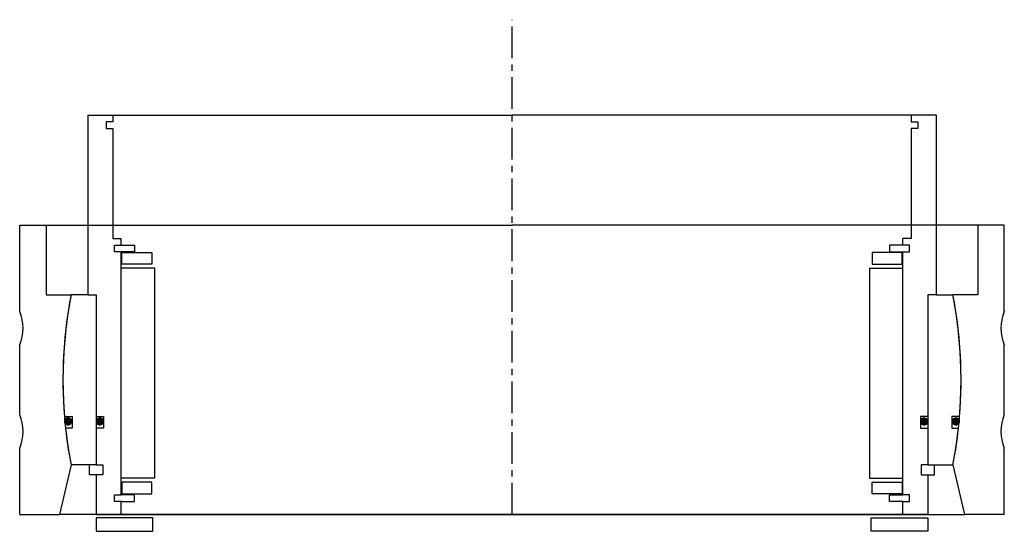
# Model space of a CAD drawing. Header units: millimetres. Extents: x -148 to 148, y -5 to 149.
import ezdxf

# ---------------------------------------------------------------- set-up
doc = ezdxf.new("R2010")
doc.units = ezdxf.units.MM
doc.header["$LTSCALE"] = 0.3
doc.header["$MEASUREMENT"] = 0
doc.linetypes.add('CENTER', pattern=[50.8, 31.75, -6.35, 6.35, -6.35])
doc.layers.get('0').update_dxf_attribs({"linetype": 'CONTINUOUS'})
doc.layers.add('Center', color=1, linetype='CENTER')

# ---------------------------------------------------------------- blocks, each defined once
blk = doc.blocks.new('innerhouse-4S215')
for p, q in [((-127.5, 79.5), (-120, 79.5)), ((-127.5, 79.5), (-127.5, 25.5)), ((-120, 77.5), (-122, 77.5)), ((-122, 77.5), (-122, 75.5)), ((-120, 79.5), (0, 79.5)), ((-120, 79.5), (-120, 77.5)), ((120, 79.5), (0, 79.5)), ((127.5, 79.5), (120, 79.5)), ((120, 79.5), (120, 77.5)), ((120, 77.5), (122, 77.5)), ((122, 77.5), (122, 75.5)), ((127.5, 79.5), (127.5, 25.5)), ((-122, 75.5), (-120, 75.5)), ((-120, 75.5), (-120, 42.5)), ((120, 75.5), (120, 42.5)), ((122, 75.5), (120, 75.5)), ((-120, 42.5), (-117.5, 42.5)), ((-117.5, 40.5), (-117.5, 42.5)), ((120, 42.5), (117.5, 42.5)), ((117.5, 40.5), (117.5, 42.5)), ((-119.5, 38.5), (-119.5, 40.5)), ((-119.5, 40.5), (-117.5, 40.5)), ((-117.5, 38.5), (-119.5, 38.5)), ((-117.5, 40.5), (-113.5, 40.5)), ((-117.5, -34.5), (-117.5, 38.5)), ((-113.5, 38.5), (-117.5, 38.5)), ((-113.5, 40.5), (-113.5, 38.5)), ((117.5, 40.5), (113.5, 40.5)), ((113.5, 40.5), (113.5, 38.5)), ((113.5, 38.5), (117.5, 38.5)), ((119.5, 40.5), (117.5, 40.5)), ((117.5, -34.5), (117.5, 38.5)), ((117.5, 38.5), (119.5, 38.5)), ((119.5, 38.5), (119.5, 40.5)), ((-117.25, 38.25), (-108.25, 38.25)), ((-117.25, 34.75), (-117.25, 38.25)), ((-108.25, 38.25), (-108.25, 34.75)), ((117.25, 38.25), (108.25, 38.25)), ((108.25, 38.25), (108.25, 34.75)), ((117.25, 34.75), (117.25, 38.25)), ((-107.5, 33.5), (-117.5, 33.5)), ((-108.25, 34.75), (-117.25, 34.75)), ((-107.5, 33.5), (-107.5, -29.5)), ((107.5, 33.5), (107.5, -29.5)), ((107.5, 33.5), (117.5, 33.5)), ((108.25, 34.75), (117.25, 34.75)), ((-127.5, 25.5), (-132.57, 25.5)), ((-127.5, 25.5), (-125, 25.5)), ((-125, 25.5), (-125, -25.5)), ((-125, 25.5), (-125, -11)), ((125, 25.5), (125, -11)), ((125, 25.5), (125, -25.5)), ((127.5, 25.5), (125, 25.5)), ((127.5, 25.5), (132.57, 25.5)), ((-134.55, -11), (-132.2, -11)), ((-132.2, -11), (-132.2, -14.5)), ((-125, -11), (-122.8, -11)), ((-122.8, -11), (-122.8, -14.5)), ((125, -11), (122.8, -11)), ((122.8, -11), (122.8, -14.5)), ((134.55, -11), (132.2, -11)), ((132.2, -11), (132.2, -14.5)), ((-132.2, -14.5), (-134.22, -14.5)), ((-125, -14.5), (-125, -25.5)), ((-122.8, -14.5), (-125, -14.5)), ((122.8, -14.5), (125, -14.5)), ((125, -14.5), (125, -25.5)), ((132.2, -14.5), (134.22, -14.5)), ((-125, -25.5), (-132.57, -25.5)), ((-127, -28.5), (-127, -25.5)), ((-125, -25.5), (-123, -25.5)), ((-123, -25.5), (-123, -28.5)), ((123, -25.5), (123, -28.5)), ((125, -25.5), (123, -25.5)), ((125, -25.5), (132.57, -25.5)), ((127, -28.5), (127, -25.5)), ((-125, -28.5), (-127, -28.5)), ((-125, -28.5), (-125, -40.5)), ((-123, -28.5), (-125, -28.5)), ((-107.5, -29.5), (-117.5, -29.5)), ((107.5, -29.5), (117.5, -29.5)), ((123, -28.5), (125, -28.5)), ((125, -28.5), (125, -40.5)), ((125, -28.5), (127, -28.5)), ((-108.25, -30.75), (-117.25, -30.75)), ((-117.25, -30.75), (-117.25, -34.25)), ((-108.25, -34.25), (-108.25, -30.75)), ((108.25, -30.75), (117.25, -30.75)), ((108.25, -34.25), (108.25, -30.75)), ((117.25, -30.75), (117.25, -34.25)), ((-119.5, -34.5), (-117.5, -34.5)), ((-119.5, -36.5), (-119.5, -34.5)), ((-113.5, -34.5), (-117.5, -34.5)), ((-117.25, -34.25), (-108.25, -34.25)), ((-113.5, -36.5), (-113.5, -34.5)), ((117.25, -34.25), (108.25, -34.25)), ((113.5, -34.5), (117.5, -34.5)), ((113.5, -36.5), (113.5, -34.5)), ((119.5, -34.5), (117.5, -34.5)), ((119.5, -36.5), (119.5, -34.5)), ((-117.5, -36.5), (-119.5, -36.5)), ((-117.5, -40.5), (-117.5, -36.5)), ((-117.5, -36.5), (-113.5, -36.5)), ((117.5, -36.5), (113.5, -36.5)), ((117.5, -40.5), (117.5, -36.5)), ((117.5, -36.5), (119.5, -36.5)), ((-125, -40.5), (-117.5, -40.5)), ((-117.5, -40.5), (0, -40.5)), ((117.5, -40.5), (0, -40.5)), ((125, -40.5), (117.5, -40.5)), ((-108, -41.5), (-125, -41.5)), ((-125, -41.5), (-125, -45.5)), ((-108, -45.5), (-108, -41.5)), ((108, -41.5), (125, -41.5)), ((108, -45.5), (108, -41.5)), ((125, -41.5), (125, -45.5)), ((-125, -45.5), (-108, -45.5)), ((125, -45.5), (108, -45.5))]:
    blk.add_line(p, q)
at = {"const_width": 1.2}
for points in [[(-132.81, -12.5, -1), (-134.11, -12.5, -1)], [(-123.26, -12.5, -1), (-124.56, -12.5, -1)], [(123.26, -12.5, 1), (124.56, -12.5, 1)], [(132.81, -12.5, 1), (134.11, -12.5, 1)]]:
    blk.add_lwpolyline(points, format="xyb", close=True, dxfattribs=at)
for start, end in [(169.1121, 184.6737), (355.3263, 10.8879), (186.1659, 190.8879), (349.1121, 353.8341)]:
    blk.add_arc((0, 0), 135, start, end)
at = {"layer": 'Center'}
blk.add_line((0, -40.5), (0, 108.19), dxfattribs=at)
blk = doc.blocks.new('house4S210')
for p, q in [((-148, 20.5), (-148, 46.5)), ((-148, 46.5), (-140, 46.5)), ((-140, 46.5), (0, 46.5)), ((-140, 46.5), (-140, 25.5)), ((140, 46.5), (0, 46.5)), ((140, 46.5), (140, 25.5)), ((148, 46.5), (140, 46.5)), ((148, 20.5), (148, 46.5)), ((-140, 25.5), (-132.57, 25.5)), ((140, 25.5), (132.57, 25.5)), ((-148, -10.5), (-148, 10.5)), ((148, -10.5), (148, 10.5)), ((-148, -40.5), (-148, -20.5)), ((148, -40.5), (148, -20.5)), ((-132.57, -25.5), (-136, -40.5)), ((132.57, -25.5), (136, -40.5)), ((-148, -40.5), (-136, -40.5)), ((0, -40.5), (-136, -40.5)), ((0, -40.5), (136, -40.5)), ((148, -40.5), (136, -40.5))]:
    blk.add_line(p, q)
for centre, radius, start, end in [((0, 0), 135, 169.1121, 190.8879), ((0, 0), 135, 349.1121, 10.8879), ((-160, 15.5), 13, 337.3801, 22.6199), ((160, 15.5), 13, 157.3801, 202.6199), ((-160, -15.5), 13, 337.3801, 22.6199), ((160, -15.5), 13, 157.3801, 202.6199)]:
    blk.add_arc(centre, radius, start, end)

msp = doc.modelspace()

# ---------------------------------------------------------------- block references
for name in ['innerhouse-4S215', 'house4S210']:
    msp.add_blockref(name, (0, 40.5))

doc.saveas('drawing.dxf')
